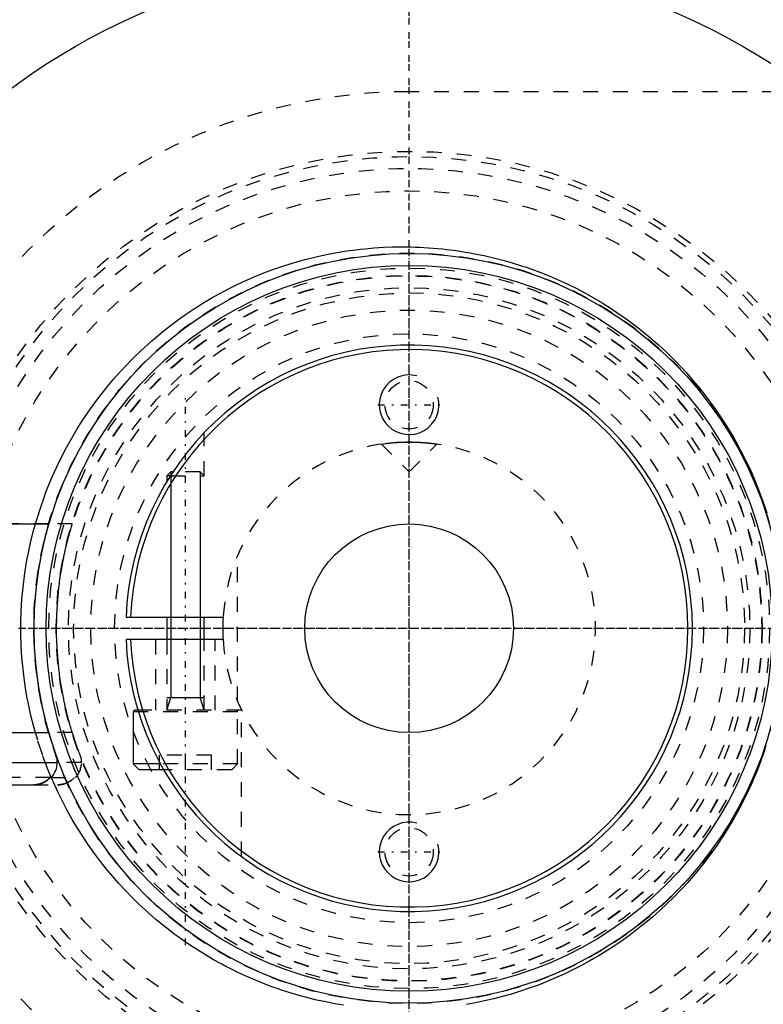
# Model space of a CAD drawing. Extents: x -906 to 156, y -125 to 125.
# Tile 3 of 12: x -876 to -826, y -25 to 41. Entities that reach past the tile are written whole.
import ezdxf

# ---------------------------------------------------------------- set-up
doc = ezdxf.new("R2010")
doc.units = 0
doc.linetypes.add('CENTER', pattern=[1.5, 0.45, -0.5, 0.05, -0.5])
doc.linetypes.add('DASHED', pattern=[2, 1, -1])
for name, color, linetype in [('AM_0', 7, 'CONTINUOUS'), ('AM_10', 7, 'CONTINUOUS'), ('AM_3', 7, 'DASHED'), ('AM_7', 7, 'CENTER')]:
    doc.layers.add(name, color=color, linetype=linetype)

msp = doc.modelspace()

# ---------------------------------------------------------------- linework, layer by layer
at = {"layer": 'AM_0', "color": 7, "linetype": 'CONTINUOUS'}
for p, q in [((-865.974, 10.5), (-866.25, 10.224)), ((-866.25, 10.224), (-866.25, 9.846)), ((-866.015, 10.224), (-866.25, 10.224)), ((-865.836, 10.5), (-865.974, 10.5)), ((-883.65, 7), (-874.156, 7)), ((-868.985, 0.75), (-862.477, 0.75)), ((-866.25, 0.75), (-866.25, -0.75)), ((-863.75, -0.75), (-863.75, 0.75)), ((-862.477, -0.75), (-868.985, -0.75)), ((-868.5, -5.6), (-868.5, -9.1)), ((-868.156, -5.6), (-868.5, -5.6)), ((-868.187, -5.5), (-868.4, -5.5)), ((-884.1, -7), (-874.156, -7)), ((-884.1, -9), (-873.6, -9)), ((-873.6, -9), (-873.6, -8.693)), ((-868.5, -9.1), (-868.1, -9.5)), ((-866.68, -9.1), (-868.5, -9.1)), ((-866.455, -9.5), (-868.1, -9.5)), ((-882.49, -10.5), (-875.172, -10.5)), ((-874.066, -10), (-873.982, -10))]:
    msp.add_line(p, q, dxfattribs=at)
for points in [[(-875.21, -10.5, 0), (-875.176, -10.5, 0), (-875.106, -10.497, 0), (-875.034, -10.49, 0), (-874.998, -10.486, 0), (-874.962, -10.48, 0), (-874.889, -10.467, 0), (-874.818, -10.451, 0), (-874.748, -10.431, 0), (-874.681, -10.409, 0), (-874.616, -10.384, 0), (-874.585, -10.371, 0), (-874.553, -10.357, 0), (-874.489, -10.325, 0), (-874.426, -10.29, 0), (-874.363, -10.252, 0), (-874.303, -10.211, 0), (-874.244, -10.167, 0), (-874.216, -10.144, 0), (-874.189, -10.121, 0), (-874.138, -10.074, 0), (-874.09, -10.026, 0), (-874.066, -10, 0)], [(-874.066, -10, 0), (-874.083, -10.018, 0), (-874.117, -10.054, 0), (-874.153, -10.088, 0), (-874.171, -10.105, 0), (-874.19, -10.122, 0), (-874.229, -10.155, 0), (-874.27, -10.187, 0), (-874.313, -10.218, 0), (-874.357, -10.248, 0), (-874.401, -10.276, 0), (-874.424, -10.289, 0), (-874.447, -10.302, 0), (-874.492, -10.327, 0), (-874.538, -10.35, 0), (-874.584, -10.37, 0), (-874.629, -10.389, 0), (-874.675, -10.407, 0), (-874.699, -10.415, 0), (-874.723, -10.423, 0), (-874.773, -10.438, 0), (-874.823, -10.452, 0), (-874.849, -10.458, 0)]]:
    msp.add_polyline3d(points, dxfattribs=at)
for radius in [45, 25.15, 24.35, 7]:
    msp.add_circle((-850, 0), radius, dxfattribs=at)
for centre, radius, start, end in [((-850, 0), 55.5, 97.25319, 160.91684), ((-850, 0), 19, 182.26226, 177.73774), ((-850, 0), 18.7, 182.29858, 177.70142), ((-850, 0), 12.5, 176.56019, 183.43981), ((-868.4, -5.6), 0.1, 90, 180), ((-875.1, -9), 1.5, 318.18969, 0), ((-850, 0), 55.5, 199.08316, 262.74681)]:
    msp.add_arc(centre, radius, start, end, dxfattribs=at)
at = {"layer": 'AM_10', "color": 7, "linetype": 'CONTINUOUS'}
for p, q in [((-865.974, 10.5), (-865.974, -4.65)), ((-864.026, 10.5), (-864.026, -4.65)), ((-866.25, -5.5), (-865.974, -4.65)), ((-866.25, -4.65), (-863.75, -4.65)), ((-863.75, -5.5), (-864.026, -4.65))]:
    msp.add_line(p, q, dxfattribs=at)
for centre in [(-850, 15), (-850, -15)]:
    msp.add_arc(centre, 2, 75, 15, dxfattribs=at)
at = {"layer": 'AM_3', "color": 6, "linetype": 'DASHED'}
for p, q in [((-751.327, 36), (-850, 36)), ((-863.75, 10.224), (-863.75, 13.112)), ((-851.861, 12.361), (-851.587, 12.399)), ((-851.861, 12.361), (-850, 10.5)), ((-850.462, 12.491), (-850.277, 12.497)), ((-850.277, 12.497), (-850, 12.5)), ((-850, 10.5), (-848.139, 12.361)), ((-866.015, 10.224), (-863.75, 10.224)), ((-864.026, 10.5), (-865.836, 10.5)), ((-863.75, 10.224), (-864.026, 10.5)), ((-874.156, 7), (-883.65, 7)), ((-872.59, 7), (-874.156, 7)), ((-861.5, -4.899), (-861.5, 4.899)), ((-867, -0.75), (-867, -5.5)), ((-866.25, -0.75), (-866.25, -5.5)), ((-863.75, -5.5), (-863.75, -0.75)), ((-863, -5.5), (-863, -0.75)), ((-861.25, -5.5), (-868.187, -5.5)), ((-861.5, -5.6), (-868.156, -5.6)), ((-861.5, -9.1), (-861.5, -5.6)), ((-861.25, -15.311), (-861.25, -5.5)), ((-872.59, -7), (-874.156, -7)), ((-866.75, -9.5), (-866.75, -8.5)), ((-863.25, -8.5), (-866.75, -8.5)), ((-865, -9.5), (-865, -8.5)), ((-863.25, -9.5), (-863.25, -8.5)), ((-871.975, -9), (-873.6, -9)), ((-871.975, -9), (-871.975, -8.742)), ((-861.5, -9.1), (-866.68, -9.1)), ((-861.9, -9.5), (-861.5, -9.1)), ((-861.9, -9.5), (-866.455, -9.5)), ((-874.066, -10), (-883.634, -10)), ((-875.21, -10.5), (-875.172, -10.5)), ((-875.21, -10.5), (-873.543, -10.5)), ((-874.066, -10), (-872.357, -10))]:
    msp.add_line(p, q, dxfattribs=at)
for points in [[(-875.063, 7.001, 0), (-874.958, 7.36, 0), (-874.733, 8.072, 0), (-874.488, 8.776, 0), (-874.358, 9.124, 0), (-874.223, 9.469, 0), (-873.939, 10.152, 0), (-873.637, 10.824, 0), (-873.318, 11.483, 0), (-872.981, 12.129, 0), (-872.629, 12.761, 0), (-872.448, 13.072, 0), (-872.262, 13.378, 0), (-871.881, 13.98, 0), (-871.488, 14.566, 0), (-871.082, 15.134, 0), (-870.666, 15.686, 0), (-870.24, 16.219, 0), (-870.024, 16.479, 0), (-869.807, 16.734, 0), (-869.366, 17.23, 0), (-868.92, 17.708, 0), (-868.692, 17.942, 0), (-868.462, 18.173, 0), (-867.992, 18.627, 0), (-867.51, 19.07, 0), (-867.264, 19.286, 0), (-867.016, 19.5, 0), (-866.511, 19.918, 0), (-865.995, 20.323, 0), (-865.468, 20.715, 0), (-864.932, 21.094, 0), (-864.386, 21.458, 0), (-864.11, 21.635, 0), (-863.832, 21.808, 0), (-863.269, 22.144, 0), (-862.698, 22.465, 0), (-862.12, 22.771, 0), (-861.535, 23.061, 0), (-860.944, 23.336, 0), (-860.647, 23.468, 0), (-860.348, 23.596, 0), (-859.746, 23.839, 0), (-859.14, 24.067, 0), (-858.529, 24.279, 0), (-857.916, 24.475, 0), (-857.299, 24.655, 0), (-856.99, 24.739, 0), (-856.68, 24.819, 0), (-856.06, 24.967, 0), (-855.438, 25.099, 0), (-854.816, 25.215, 0), (-854.195, 25.315, 0), (-853.574, 25.4, 0), (-853.264, 25.436, 0), (-852.955, 25.469, 0), (-852.338, 25.523, 0), (-851.724, 25.561, 0), (-851.114, 25.585, 0), (-850.507, 25.594, 0), (-849.906, 25.589, 0), (-849.605, 25.581, 0), (-849.302, 25.57, 0), (-848.693, 25.536, 0), (-848.08, 25.487, 0), (-847.771, 25.456, 0), (-847.462, 25.422, 0), (-846.842, 25.343, 0), (-846.218, 25.247, 0), (-845.906, 25.193, 0), (-845.593, 25.135, 0), (-844.967, 25.007, 0), (-844.341, 24.862, 0), (-843.715, 24.701, 0), (-843.09, 24.523, 0), (-842.467, 24.328, 0), (-842.157, 24.224, 0), (-841.847, 24.117, 0), (-841.23, 23.888, 0), (-840.616, 23.644, 0), (-840.007, 23.382, 0), (-839.404, 23.104, 0), (-838.806, 22.81, 0), (-838.509, 22.656, 0), (-838.214, 22.499, 0), (-837.63, 22.172, 0), (-837.053, 21.83, 0), (-836.484, 21.472, 0), (-835.925, 21.099, 0), (-835.375, 20.711, 0), (-835.104, 20.511, 0), (-834.835, 20.308, 0), (-834.306, 19.891, 0), (-833.788, 19.461, 0), (-833.282, 19.017, 0), (-832.788, 18.561, 0), (-832.307, 18.092, 0), (-832.071, 17.854, 0), (-831.839, 17.612, 0), (-831.385, 17.121, 0), (-830.939, 16.613, 0), (-830.5, 16.085, 0), (-830.07, 15.538, 0), (-829.65, 14.973, 0), (-829.444, 14.683, 0), (-829.242, 14.39, 0), (-828.845, 13.789, 0), (-828.463, 13.172, 0), (-828.277, 12.858, 0), (-828.095, 12.54, 0), (-827.743, 11.892, 0), (-827.408, 11.231, 0), (-827.247, 10.895, 0), (-827.09, 10.557, 0), (-826.791, 9.87, 0), (-826.512, 9.173, 0), (-826.252, 8.466, 0), (-826.012, 7.749, 0)], [(-851.587, 12.399, 0), (-851.567, 12.401, 0), (-851.523, 12.407, 0), (-851.477, 12.412, 0), (-851.453, 12.415, 0), (-851.428, 12.418, 0), (-851.378, 12.424, 0), (-851.326, 12.429, 0), (-851.271, 12.435, 0), (-851.213, 12.441, 0), (-851.151, 12.447, 0), (-851.12, 12.45, 0), (-851.088, 12.453, 0), (-851.021, 12.458, 0), (-850.953, 12.464, 0), (-850.882, 12.469, 0), (-850.809, 12.474, 0), (-850.734, 12.478, 0), (-850.696, 12.481, 0), (-850.658, 12.483, 0), (-850.58, 12.487, 0), (-850.501, 12.49, 0), (-850.462, 12.491, 0)], [(-850, 12.5, 0), (-849.986, 12.5, 0), (-849.959, 12.5, 0), (-849.932, 12.5, 0), (-849.919, 12.5, 0), (-849.905, 12.5, 0), (-849.878, 12.499, 0), (-849.85, 12.499, 0), (-849.823, 12.499, 0), (-849.795, 12.498, 0), (-849.768, 12.498, 0), (-849.754, 12.498, 0), (-849.74, 12.497, 0), (-849.713, 12.497, 0), (-849.685, 12.496, 0), (-849.658, 12.495, 0), (-849.63, 12.495, 0), (-849.603, 12.494, 0), (-849.589, 12.493, 0), (-849.576, 12.493, 0), (-849.548, 12.492, 0), (-849.521, 12.491, 0), (-849.507, 12.49, 0), (-849.494, 12.49, 0), (-849.467, 12.489, 0), (-849.44, 12.487, 0), (-849.427, 12.487, 0), (-849.413, 12.486, 0), (-849.387, 12.485, 0), (-849.36, 12.484, 0), (-849.334, 12.482, 0), (-849.307, 12.481, 0), (-849.281, 12.479, 0), (-849.269, 12.479, 0), (-849.256, 12.478, 0), (-849.23, 12.476, 0), (-849.205, 12.475, 0), (-849.179, 12.473, 0), (-849.154, 12.471, 0), (-849.129, 12.47, 0), (-849.117, 12.469, 0), (-849.105, 12.468, 0), (-849.081, 12.466, 0), (-849.056, 12.464, 0), (-849.033, 12.463, 0), (-849.009, 12.461, 0), (-848.986, 12.459, 0), (-848.974, 12.458, 0), (-848.963, 12.457, 0), (-848.94, 12.455, 0), (-848.918, 12.453, 0), (-848.895, 12.451, 0), (-848.874, 12.449, 0), (-848.852, 12.447, 0), (-848.842, 12.446, 0), (-848.831, 12.445, 0), (-848.81, 12.443, 0), (-848.79, 12.441, 0), (-848.769, 12.439, 0), (-848.75, 12.437, 0), (-848.73, 12.435, 0), (-848.72, 12.434, 0), (-848.711, 12.433, 0), (-848.692, 12.431, 0), (-848.674, 12.429, 0), (-848.665, 12.428, 0), (-848.656, 12.427, 0), (-848.638, 12.426, 0), (-848.62, 12.424, 0), (-848.611, 12.423, 0), (-848.603, 12.422, 0), (-848.586, 12.42, 0), (-848.569, 12.418, 0), (-848.552, 12.416, 0), (-848.535, 12.414, 0), (-848.519, 12.412, 0), (-848.511, 12.411, 0), (-848.503, 12.41, 0), (-848.488, 12.408, 0), (-848.472, 12.406, 0), (-848.457, 12.404, 0), (-848.442, 12.403, 0), (-848.428, 12.401, 0), (-848.421, 12.4, 0), (-848.414, 12.399, 0), (-848.4, 12.397, 0), (-848.386, 12.395, 0), (-848.373, 12.394, 0), (-848.36, 12.392, 0), (-848.347, 12.39, 0), (-848.341, 12.389, 0), (-848.335, 12.389, 0), (-848.323, 12.387, 0), (-848.312, 12.385, 0), (-848.3, 12.384, 0), (-848.29, 12.382, 0), (-848.279, 12.381, 0), (-848.274, 12.38, 0), (-848.269, 12.38, 0), (-848.259, 12.378, 0), (-848.25, 12.377, 0), (-848.241, 12.376, 0), (-848.232, 12.374, 0), (-848.224, 12.373, 0), (-848.22, 12.373, 0), (-848.216, 12.372, 0), (-848.209, 12.371, 0), (-848.202, 12.37, 0), (-848.198, 12.369, 0), (-848.195, 12.369, 0), (-848.189, 12.368, 0), (-848.183, 12.367, 0), (-848.18, 12.367, 0), (-848.177, 12.366, 0), (-848.172, 12.366, 0), (-848.167, 12.365, 0), (-848.163, 12.364, 0), (-848.159, 12.364, 0), (-848.155, 12.363, 0), (-848.154, 12.363, 0), (-848.152, 12.363, 0), (-848.149, 12.362, 0), (-848.147, 12.362, 0), (-848.145, 12.362, 0), (-848.143, 12.361, 0), (-848.141, 12.361, 0), (-848.141, 12.361, 0), (-848.14, 12.361, 0), (-848.14, 12.361, 0), (-848.139, 12.361, 0), (-848.139, 12.361, 0)], [(-875.063, -7.001, 0), (-875.169, -6.619, 0), (-875.362, -5.85, 0), (-875.532, -5.075, 0), (-875.607, -4.686, 0), (-875.677, -4.296, 0), (-875.798, -3.514, 0), (-875.894, -2.731, 0), (-875.966, -1.947, 0), (-876.014, -1.166, 0), (-876.038, -0.387, 0), (-876.041, 0, 0), (-876.038, 0.387, 0), (-876.014, 1.166, 0), (-875.966, 1.947, 0), (-875.894, 2.731, 0), (-875.798, 3.514, 0), (-875.677, 4.296, 0), (-875.607, 4.686, 0), (-875.532, 5.075, 0), (-875.362, 5.85, 0), (-875.169, 6.619, 0), (-875.063, 7.001, 0)], [(-874.156, -7, 0), (-874.169, -6.957, 0), (-874.195, -6.866, 0), (-874.221, -6.772, 0), (-874.234, -6.724, 0), (-874.248, -6.676, 0), (-874.275, -6.576, 0), (-874.303, -6.474, 0), (-874.33, -6.369, 0), (-874.358, -6.261, 0), (-874.386, -6.152, 0), (-874.4, -6.096, 0), (-874.414, -6.04, 0), (-874.442, -5.926, 0), (-874.47, -5.81, 0), (-874.497, -5.692, 0), (-874.525, -5.573, 0), (-874.552, -5.452, 0), (-874.565, -5.391, 0), (-874.579, -5.329, 0), (-874.606, -5.205, 0), (-874.632, -5.079, 0), (-874.645, -5.015, 0), (-874.658, -4.951, 0), (-874.683, -4.823, 0), (-874.708, -4.693, 0), (-874.721, -4.627, 0), (-874.733, -4.561, 0), (-874.757, -4.429, 0), (-874.781, -4.295, 0), (-874.803, -4.16, 0), (-874.826, -4.025, 0), (-874.848, -3.888, 0), (-874.858, -3.819, 0), (-874.869, -3.75, 0), (-874.889, -3.611, 0), (-874.909, -3.472, 0), (-874.973, -2.979, 0), (-875.06, -2.123, 0), (-875.118, -1.263, 0), (-875.147, -0.415, 0), (-875.15, 0, 0), (-875.147, 0.415, 0), (-875.118, 1.263, 0), (-875.06, 2.123, 0), (-874.973, 2.979, 0), (-874.909, 3.472, 0), (-874.889, 3.611, 0), (-874.869, 3.75, 0), (-874.858, 3.819, 0), (-874.848, 3.888, 0), (-874.826, 4.025, 0), (-874.803, 4.16, 0), (-874.781, 4.295, 0), (-874.757, 4.429, 0), (-874.733, 4.561, 0), (-874.721, 4.627, 0), (-874.708, 4.693, 0), (-874.683, 4.823, 0), (-874.658, 4.951, 0), (-874.645, 5.015, 0), (-874.632, 5.079, 0), (-874.606, 5.205, 0), (-874.579, 5.329, 0), (-874.565, 5.391, 0), (-874.552, 5.452, 0), (-874.525, 5.573, 0), (-874.497, 5.692, 0), (-874.47, 5.81, 0), (-874.442, 5.926, 0), (-874.414, 6.04, 0), (-874.4, 6.096, 0), (-874.386, 6.152, 0), (-874.358, 6.261, 0), (-874.33, 6.369, 0), (-874.303, 6.474, 0), (-874.275, 6.576, 0), (-874.248, 6.676, 0), (-874.234, 6.724, 0), (-874.221, 6.772, 0), (-874.195, 6.866, 0), (-874.169, 6.957, 0), (-874.156, 7, 0)], [(-872.59, -7, 0), (-872.592, -6.995, 0), (-872.595, -6.985, 0), (-872.598, -6.975, 0), (-872.6, -6.97, 0), (-872.601, -6.965, 0), (-872.605, -6.954, 0), (-872.608, -6.943, 0), (-872.612, -6.931, 0), (-872.615, -6.92, 0), (-872.619, -6.908, 0), (-872.621, -6.902, 0), (-872.622, -6.895, 0), (-872.626, -6.883, 0), (-872.63, -6.87, 0), (-872.644, -6.824, 0), (-872.657, -6.782, 0), (-872.67, -6.738, 0), (-872.697, -6.646, 0), (-872.725, -6.55, 0), (-872.753, -6.452, 0), (-872.782, -6.35, 0), (-872.811, -6.245, 0), (-872.825, -6.192, 0), (-872.84, -6.138, 0), (-872.869, -6.027, 0), (-872.899, -5.914, 0), (-872.928, -5.799, 0), (-872.957, -5.682, 0), (-872.987, -5.562, 0), (-873.001, -5.502, 0), (-873.016, -5.441, 0), (-873.044, -5.317, 0), (-873.073, -5.192, 0), (-873.087, -5.129, 0), (-873.101, -5.065, 0), (-873.129, -4.936, 0), (-873.157, -4.806, 0), (-873.17, -4.74, 0), (-873.184, -4.674, 0), (-873.21, -4.54, 0), (-873.236, -4.405, 0), (-873.261, -4.269, 0), (-873.286, -4.132, 0), (-873.31, -3.993, 0), (-873.322, -3.923, 0), (-873.334, -3.853, 0), (-873.357, -3.712, 0), (-873.379, -3.57, 0), (-873.4, -3.428, 0), (-873.421, -3.284, 0), (-873.441, -3.139, 0), (-873.45, -3.067, 0), (-873.46, -2.994, 0), (-873.478, -2.849, 0), (-873.495, -2.702, 0), (-873.549, -2.188, 0), (-873.614, -1.303, 0), (-873.646, -0.428, 0), (-873.65, 0, 0), (-873.646, 0.428, 0), (-873.614, 1.303, 0), (-873.549, 2.188, 0), (-873.495, 2.702, 0), (-873.478, 2.849, 0), (-873.46, 2.994, 0), (-873.45, 3.067, 0), (-873.441, 3.139, 0), (-873.421, 3.284, 0), (-873.4, 3.428, 0), (-873.379, 3.57, 0), (-873.357, 3.712, 0), (-873.334, 3.853, 0), (-873.322, 3.923, 0), (-873.31, 3.993, 0), (-873.286, 4.132, 0), (-873.261, 4.269, 0), (-873.236, 4.405, 0), (-873.21, 4.54, 0), (-873.184, 4.674, 0), (-873.17, 4.74, 0), (-873.157, 4.806, 0), (-873.129, 4.936, 0), (-873.101, 5.065, 0), (-873.087, 5.129, 0), (-873.073, 5.192, 0), (-873.044, 5.317, 0), (-873.016, 5.441, 0), (-873.001, 5.502, 0), (-872.987, 5.562, 0), (-872.957, 5.682, 0), (-872.928, 5.799, 0), (-872.899, 5.914, 0), (-872.869, 6.027, 0), (-872.84, 6.138, 0), (-872.825, 6.192, 0), (-872.811, 6.245, 0), (-872.782, 6.35, 0), (-872.753, 6.452, 0), (-872.725, 6.55, 0), (-872.697, 6.646, 0), (-872.67, 6.738, 0), (-872.657, 6.782, 0), (-872.644, 6.824, 0), (-872.63, 6.87, 0), (-872.626, 6.883, 0), (-872.622, 6.895, 0), (-872.621, 6.902, 0), (-872.619, 6.908, 0), (-872.615, 6.92, 0), (-872.612, 6.931, 0), (-872.608, 6.943, 0), (-872.605, 6.954, 0), (-872.601, 6.965, 0), (-872.6, 6.97, 0), (-872.598, 6.975, 0), (-872.595, 6.985, 0), (-872.592, 6.995, 0), (-872.59, 7, 0)], [(-874.003, -10.003, 0), (-874.204, -9.516, 0), (-874.578, -8.524, 0), (-874.912, -7.513, 0), (-875.063, -7.001, 0)], [(-873.6, -8.693, 0), (-873.6, -8.693, 0), (-873.6, -8.692, 0), (-873.6, -8.691, 0), (-873.601, -8.691, 0), (-873.601, -8.69, 0), (-873.601, -8.689, 0), (-873.602, -8.687, 0), (-873.603, -8.684, 0), (-873.604, -8.681, 0), (-873.605, -8.678, 0), (-873.606, -8.676, 0), (-873.607, -8.675, 0), (-873.608, -8.671, 0), (-873.61, -8.666, 0), (-873.612, -8.661, 0), (-873.614, -8.656, 0), (-873.616, -8.65, 0), (-873.617, -8.647, 0), (-873.618, -8.644, 0), (-873.62, -8.637, 0), (-873.623, -8.63, 0), (-873.624, -8.627, 0), (-873.626, -8.623, 0), (-873.628, -8.615, 0), (-873.631, -8.607, 0), (-873.633, -8.603, 0), (-873.635, -8.598, 0), (-873.638, -8.589, 0), (-873.641, -8.58, 0), (-873.645, -8.57, 0), (-873.648, -8.56, 0), (-873.652, -8.55, 0), (-873.654, -8.545, 0), (-873.656, -8.539, 0), (-873.66, -8.528, 0), (-873.664, -8.517, 0), (-873.668, -8.505, 0), (-873.673, -8.493, 0), (-873.677, -8.48, 0), (-873.679, -8.474, 0), (-873.682, -8.468, 0), (-873.686, -8.455, 0), (-873.691, -8.441, 0), (-873.708, -8.393, 0), (-873.74, -8.304, 0), (-873.772, -8.21, 0), (-873.789, -8.16, 0), (-873.807, -8.108, 0), (-873.844, -8, 0), (-873.882, -7.884, 0), (-873.923, -7.761, 0), (-873.964, -7.633, 0), (-874.006, -7.499, 0), (-874.027, -7.431, 0), (-874.049, -7.361, 0), (-874.092, -7.219, 0), (-874.135, -7.074, 0), (-874.156, -7, 0)], [(-871.975, -8.742, 0), (-871.975, -8.742, 0), (-871.975, -8.742, 0), (-871.975, -8.741, 0), (-871.976, -8.74, 0), (-871.976, -8.74, 0), (-871.977, -8.738, 0), (-871.977, -8.736, 0), (-871.978, -8.734, 0), (-871.979, -8.731, 0), (-871.981, -8.728, 0), (-871.981, -8.726, 0), (-871.982, -8.724, 0), (-871.984, -8.72, 0), (-871.986, -8.715, 0), (-871.988, -8.71, 0), (-871.99, -8.705, 0), (-871.992, -8.699, 0), (-871.993, -8.696, 0), (-871.994, -8.693, 0), (-871.997, -8.686, 0), (-872, -8.679, 0), (-872.001, -8.676, 0), (-872.003, -8.672, 0), (-872.006, -8.664, 0), (-872.009, -8.656, 0), (-872.011, -8.652, 0), (-872.012, -8.647, 0), (-872.016, -8.638, 0), (-872.02, -8.629, 0), (-872.024, -8.619, 0), (-872.027, -8.609, 0), (-872.032, -8.598, 0), (-872.034, -8.593, 0), (-872.036, -8.587, 0), (-872.04, -8.576, 0), (-872.045, -8.565, 0), (-872.049, -8.553, 0), (-872.054, -8.54, 0), (-872.059, -8.528, 0), (-872.061, -8.521, 0), (-872.064, -8.515, 0), (-872.069, -8.502, 0), (-872.074, -8.488, 0), (-872.093, -8.439, 0), (-872.127, -8.348, 0), (-872.164, -8.252, 0), (-872.183, -8.201, 0), (-872.202, -8.148, 0), (-872.243, -8.036, 0), (-872.286, -7.917, 0), (-872.33, -7.79, 0), (-872.376, -7.658, 0), (-872.423, -7.519, 0), (-872.446, -7.448, 0), (-872.47, -7.376, 0), (-872.518, -7.228, 0), (-872.566, -7.077, 0), (-872.59, -7, 0)], [(-826.14, -8.14, 0), (-826.38, -8.824, 0), (-826.639, -9.499, 0), (-826.916, -10.164, 0), (-827.061, -10.492, 0), (-827.21, -10.818, 0), (-827.522, -11.461, 0), (-827.849, -12.092, 0), (-828.018, -12.403, 0), (-828.191, -12.71, 0), (-828.548, -13.314, 0), (-828.919, -13.903, 0), (-829.108, -14.192, 0), (-829.301, -14.477, 0), (-829.695, -15.035, 0), (-830.099, -15.576, 0), (-830.513, -16.101, 0), (-830.934, -16.607, 0), (-831.362, -17.096, 0), (-831.578, -17.334, 0), (-831.797, -17.569, 0), (-832.245, -18.031, 0), (-832.705, -18.482, 0), (-833.177, -18.923, 0), (-833.661, -19.352, 0), (-834.155, -19.769, 0), (-834.406, -19.972, 0), (-834.66, -20.173, 0), (-835.175, -20.564, 0), (-835.7, -20.943, 0), (-836.233, -21.307, 0), (-836.775, -21.658, 0), (-837.325, -21.994, 0), (-837.603, -22.157, 0), (-837.883, -22.316, 0), (-838.447, -22.624, 0), (-839.017, -22.916, 0), (-839.594, -23.194, 0), (-840.175, -23.456, 0), (-840.761, -23.703, 0), (-841.055, -23.821, 0), (-841.351, -23.935, 0), (-841.944, -24.151, 0), (-842.54, -24.352, 0), (-843.139, -24.537, 0), (-843.739, -24.707, 0), (-844.34, -24.862, 0), (-844.641, -24.933, 0), (-844.942, -25.001, 0), (-845.543, -25.125, 0), (-846.143, -25.234, 0)], [(-875.172, -10.5, 0), (-875.119, -10.497, 0), (-875.012, -10.488, 0), (-874.948, -10.478, 0), (-874.93, -10.475, 0), (-874.912, -10.472, 0), (-874.903, -10.47, 0), (-874.894, -10.468, 0), (-874.876, -10.464, 0), (-874.858, -10.46, 0), (-874.849, -10.458, 0)], [(-874.849, -10.458, 0), (-874.858, -10.46, 0), (-874.876, -10.464, 0), (-874.894, -10.468, 0), (-874.903, -10.47, 0), (-874.912, -10.472, 0), (-874.93, -10.475, 0), (-874.948, -10.478, 0), (-875.012, -10.488, 0), (-875.119, -10.497, 0), (-875.172, -10.5, 0)], [(-874.849, -10.458, 0), (-874.858, -10.46, 0), (-874.876, -10.464, 0), (-874.894, -10.468, 0), (-874.903, -10.47, 0), (-874.912, -10.472, 0), (-874.93, -10.475, 0), (-874.948, -10.478, 0), (-875.012, -10.488, 0), (-875.119, -10.497, 0), (-875.172, -10.5, 0)], [(-874.849, -10.458, 0), (-874.833, -10.455, 0), (-874.802, -10.447, 0), (-874.772, -10.438, 0), (-874.757, -10.434, 0), (-874.742, -10.429, 0), (-874.712, -10.419, 0), (-874.683, -10.409, 0), (-874.654, -10.399, 0), (-874.626, -10.388, 0), (-874.599, -10.377, 0), (-874.585, -10.371, 0), (-874.571, -10.365, 0), (-874.543, -10.352, 0), (-874.515, -10.339, 0), (-874.487, -10.324, 0), (-874.46, -10.309, 0), (-874.432, -10.294, 0), (-874.418, -10.286, 0), (-874.404, -10.278, 0), (-874.377, -10.261, 0), (-874.35, -10.243, 0), (-874.337, -10.234, 0)], [(-874.337, -10.234, 0), (-874.35, -10.243, 0), (-874.377, -10.261, 0), (-874.404, -10.278, 0), (-874.418, -10.286, 0), (-874.432, -10.294, 0), (-874.46, -10.309, 0), (-874.487, -10.324, 0), (-874.515, -10.339, 0), (-874.543, -10.352, 0), (-874.571, -10.365, 0), (-874.585, -10.371, 0), (-874.599, -10.377, 0), (-874.626, -10.388, 0), (-874.654, -10.399, 0), (-874.683, -10.409, 0), (-874.712, -10.419, 0), (-874.742, -10.429, 0), (-874.757, -10.434, 0), (-874.772, -10.438, 0), (-874.802, -10.447, 0), (-874.833, -10.455, 0), (-874.849, -10.458, 0)], [(-874.337, -10.234, 0), (-874.328, -10.228, 0), (-874.311, -10.217, 0), (-874.294, -10.205, 0), (-874.286, -10.199, 0), (-874.278, -10.192, 0), (-874.261, -10.18, 0), (-874.245, -10.167, 0), (-874.229, -10.155, 0), (-874.214, -10.142, 0), (-874.199, -10.129, 0), (-874.191, -10.122, 0), (-874.183, -10.116, 0), (-874.169, -10.103, 0), (-874.154, -10.089, 0), (-874.14, -10.076, 0), (-874.126, -10.063, 0), (-874.113, -10.049, 0), (-874.106, -10.043, 0), (-874.099, -10.036, 0), (-874.086, -10.022, 0), (-874.073, -10.007, 0), (-874.066, -10, 0)], [(-874.066, -10, 0), (-874.073, -10.007, 0), (-874.086, -10.022, 0), (-874.099, -10.036, 0), (-874.106, -10.043, 0), (-874.113, -10.049, 0), (-874.126, -10.063, 0), (-874.14, -10.076, 0), (-874.154, -10.089, 0), (-874.169, -10.103, 0), (-874.183, -10.116, 0), (-874.191, -10.122, 0), (-874.199, -10.129, 0), (-874.214, -10.142, 0), (-874.229, -10.155, 0), (-874.245, -10.167, 0), (-874.261, -10.18, 0), (-874.278, -10.192, 0), (-874.286, -10.199, 0), (-874.294, -10.205, 0), (-874.311, -10.217, 0), (-874.328, -10.228, 0), (-874.337, -10.234, 0)], [(-854.396, -25.285, 0), (-854.993, -25.184, 0), (-855.292, -25.128, 0), (-855.591, -25.068, 0), (-856.187, -24.938, 0), (-856.783, -24.793, 0), (-857.377, -24.633, 0), (-857.969, -24.459, 0), (-858.558, -24.27, 0), (-858.852, -24.169, 0), (-859.144, -24.066, 0), (-859.727, -23.847, 0), (-860.305, -23.614, 0), (-860.878, -23.366, 0), (-861.447, -23.104, 0), (-862.009, -22.827, 0), (-862.288, -22.684, 0), (-862.566, -22.537, 0), (-863.116, -22.232, 0), (-863.658, -21.914, 0), (-864.194, -21.582, 0), (-864.721, -21.237, 0), (-865.24, -20.879, 0), (-865.496, -20.695, 0), (-865.749, -20.509, 0), (-866.25, -20.126, 0), (-866.741, -19.73, 0), (-866.982, -19.529, 0), (-867.221, -19.324, 0), (-867.691, -18.906, 0), (-868.15, -18.477, 0), (-868.375, -18.258, 0), (-868.598, -18.037, 0), (-869.034, -17.588, 0), (-869.461, -17.125, 0), (-869.883, -16.645, 0), (-870.299, -16.148, 0), (-870.706, -15.634, 0), (-870.907, -15.37, 0), (-871.105, -15.103, 0), (-871.494, -14.556, 0), (-871.872, -13.994, 0), (-872.239, -13.416, 0), (-872.592, -12.825, 0), (-872.932, -12.22, 0), (-873.097, -11.912, 0), (-873.258, -11.601, 0), (-873.568, -10.971, 0), (-873.862, -10.328, 0), (-874.003, -10.003, 0)], [(-873.581, -10.5, 0), (-873.563, -10.5, 0), (-873.526, -10.499, 0), (-873.489, -10.497, 0), (-873.47, -10.496, 0), (-873.451, -10.495, 0), (-873.413, -10.491, 0), (-873.375, -10.486, 0), (-873.336, -10.481, 0), (-873.298, -10.474, 0), (-873.259, -10.467, 0), (-873.24, -10.463, 0), (-873.221, -10.458, 0), (-873.183, -10.449, 0), (-873.146, -10.439, 0), (-873.109, -10.428, 0), (-873.073, -10.416, 0), (-873.038, -10.403, 0), (-873.021, -10.397, 0), (-873.004, -10.39, 0), (-872.971, -10.377, 0), (-872.937, -10.362, 0), (-872.92, -10.354, 0)], [(-872.92, -10.354, 0), (-872.936, -10.361, 0), (-872.968, -10.375, 0), (-872.999, -10.388, 0), (-873.015, -10.395, 0), (-873.031, -10.401, 0), (-873.064, -10.413, 0), (-873.098, -10.424, 0), (-873.132, -10.435, 0), (-873.167, -10.445, 0), (-873.202, -10.454, 0), (-873.22, -10.458, 0), (-873.238, -10.462, 0), (-873.274, -10.47, 0), (-873.31, -10.477, 0), (-873.347, -10.483, 0), (-873.383, -10.488, 0), (-873.419, -10.492, 0), (-873.437, -10.493, 0), (-873.455, -10.495, 0), (-873.491, -10.497, 0), (-873.526, -10.499, 0), (-873.543, -10.5, 0)], [(-872.92, -10.354, 0), (-872.905, -10.347, 0), (-872.875, -10.332, 0), (-872.846, -10.317, 0), (-872.831, -10.309, 0), (-872.816, -10.3, 0), (-872.786, -10.283, 0), (-872.757, -10.266, 0), (-872.728, -10.247, 0), (-872.7, -10.228, 0), (-872.672, -10.208, 0), (-872.658, -10.198, 0), (-872.644, -10.188, 0), (-872.617, -10.167, 0), (-872.591, -10.146, 0), (-872.566, -10.124, 0), (-872.541, -10.102, 0), (-872.517, -10.08, 0), (-872.506, -10.069, 0), (-872.494, -10.058, 0), (-872.472, -10.036, 0), (-872.45, -10.012, 0), (-872.439, -10, 0)], [(-872.642, -10.186, 0), (-872.649, -10.192, 0), (-872.664, -10.202, 0), (-872.679, -10.213, 0), (-872.686, -10.218, 0), (-872.693, -10.224, 0), (-872.709, -10.234, 0), (-872.724, -10.244, 0), (-872.739, -10.254, 0), (-872.755, -10.264, 0), (-872.77, -10.274, 0), (-872.778, -10.278, 0), (-872.786, -10.283, 0), (-872.801, -10.292, 0), (-872.817, -10.301, 0), (-872.873, -10.331, 0), (-872.92, -10.354, 0)], [(-872.468, -10.031, 0), (-872.495, -10.058, 0), (-872.55, -10.11, 0), (-872.61, -10.161, 0), (-872.642, -10.186, 0)], [(-872.439, -10, 0), (-872.444, -10.005, 0), (-872.453, -10.016, 0), (-872.463, -10.026, 0), (-872.468, -10.031, 0)]]:
    msp.add_polyline3d(points, dxfattribs=at)
for centre, radius in [((-850, 0), 32), ((-850, 0), 31.65), ((-850, 0), 30.85), ((-850, 0), 29.35), ((-850, 0), 25.175), ((-850, 0), 24.175), ((-850, 0), 23.675), ((-850, 0), 23.65), ((-850, 0), 22.85), ((-850, 0), 22.5), ((-850, 0), 21.35), ((-850, 0), 19.75), ((-850, 0), 19.75), ((-850, 15), 1.621), ((-850, -15), 1.621)]:
    msp.add_circle(centre, radius, dxfattribs=at)
for centre, radius, start, end in [((-850, 0), 50, 90, 270), ((-850, 0), 36, 90, 270), ((-850, 0), 12.5, 183.43981, 180), ((-850, 0), 12.5, 176.56019, 180), ((-861.6, -5.6), 0.1, 0, 90), ((-873.475, -9), 1.5, 318.18969, 0)]:
    msp.add_arc(centre, radius, start, end, dxfattribs=at)
at = {"layer": 'AM_7', "color": 4, "linetype": 'CENTER'}
for p, q in [((-850, -52.5), (-850, 52.5)), ((-850, -47.25), (-850, 47.25)), ((-850, -32.392), (-850, 32.392)), ((-850, -25.384), (-850, 25.384)), ((-850, -24.833), (-850, 24.832)), ((-850, -20.737), (-850, 20.737)), ((-865, -21.25), (-865, 15.5)), ((-852.1, 15), (-847.9, 15)), ((-902.5, 0), (-797.5, 0)), ((-882.392, 0), (-817.608, 0)), ((-870.737, 0), (-829.263, 0)), ((-897.25, 0), (-802.75, 0)), ((-875.384, 0), (-824.616, 0)), ((-874.832, 0), (-825.168, 0)), ((-852.1, -15), (-847.9, -15))]:
    msp.add_line(p, q, dxfattribs=at)

doc.saveas('drawing.dxf')
